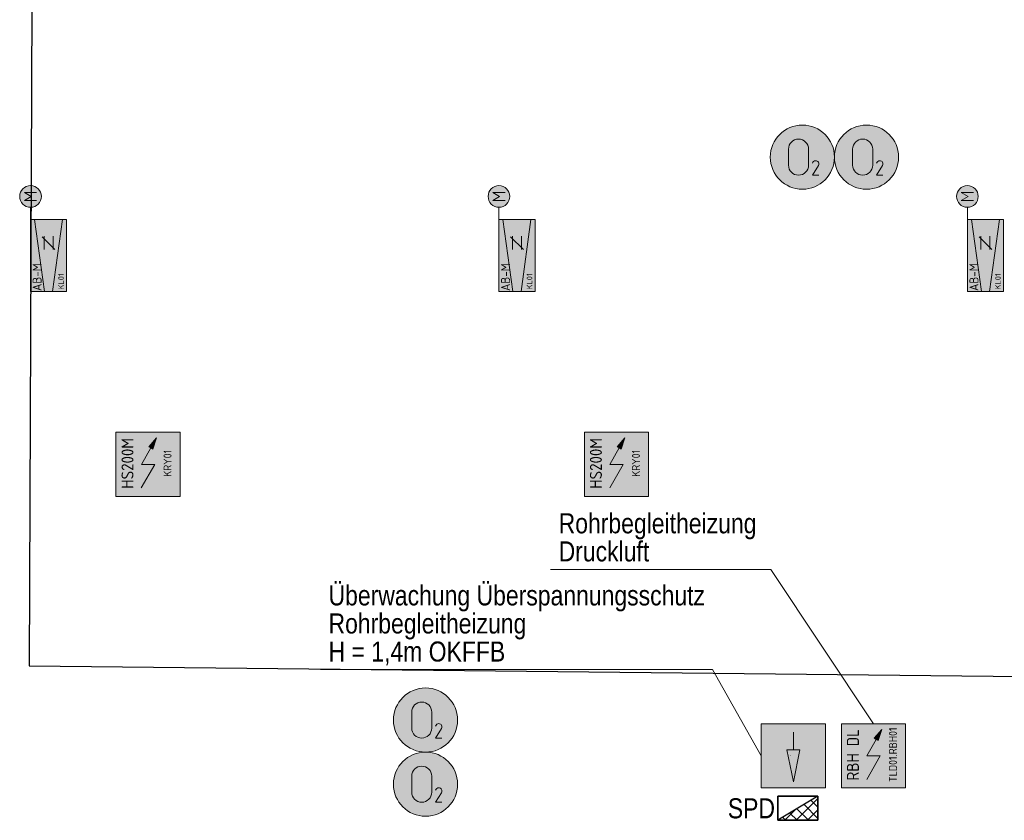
# Model space of a CAD drawing. Header units: metres. Extents: x -13.3 to 22.4, y -10.6 to 32.8.
# Tile 3 of 10: x -1.7 to 4.5, y 0.2 to 5.2. Entities that reach past the tile are written whole.
import ezdxf
from ezdxf.enums import TextEntityAlignment as Align

# ---------------------------------------------------------------- set-up
doc = ezdxf.new("R2010")
doc.units = ezdxf.units.M
doc.header["$MEASUREMENT"] = 0
doc.linetypes.add('DGN Style 5', pattern=[0.005450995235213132, 0.002336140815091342, -0.00311485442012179])
doc.layers.add('INTERN_Bemerkung', color=6, linetype='Continuous', lineweight=30, plot=False)
for name, color, linetype, lineweight in [('TRI_CONNPTS', 7, 'Continuous', 0), ('TRI_H3D', 7, 'Continuous', 0), ('ZWP_480_SCHALTSCHRAENKE_E0_GA_2D', 7, 'Continuous', 0), ('ZWP_480_SCHALTSCHRAENKE_E0_GA_3D', 7, 'Continuous', 0), ('ZWP_480_SCHALTSCHRAENKE_E0_GA_TEXT', 7, 'Continuous', 0), ('ZWP_480_SYM_E0', 5, 'Continuous', 13), ('ZWP_480_SYM_E0_2D', 7, 'Continuous', 0), ('ZWP_480_SYM_GREEN_2D', 7, 'Continuous', 0), ('ZWP_480_SYM_SCHWARZ', 7, 'Continuous', 13), ('ZWP_480_TEXT_1_50_TOP', 7, 'Continuous', 0), ('ZWP_EX_DIESELLEITUNG_NEA', 7, 'Continuous', 0)]:
    doc.layers.add(name, color=color, linetype=linetype, lineweight=lineweight)
doc.layers.get('TRI_CONNPTS').off()
doc.layers.get('TRI_H3D').off()
doc.styles.add('ZWP_1 200', font='ARIALN.TTF', dxfattribs={"height": 0.5})
doc.styles.add('ZWP_1 50', font='ARIALN.TTF', dxfattribs={"height": 0.125})

# ---------------------------------------------------------------- blocks, each defined once
blk = doc.blocks.new('ZWP_480_VVR_stetig_klein_1')
at = {"lineweight": 13}
h = blk.add_hatch(color=254, dxfattribs=at)
edge = h.paths.add_edge_path()
edge.add_arc((0.3689129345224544, 0.1124282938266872), 0.0675, 0, 360)
at = {"color": 5, "lineweight": 13}
for p, q in [((0.3437342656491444, 0.0743736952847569), (0.3437342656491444, 0.1503111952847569)), ((0.3437342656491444, 0.1503111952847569), (0.3690467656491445, 0.1081236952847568)), ((0.3690467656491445, 0.1081236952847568), (0.3943592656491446, 0.1503111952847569)), ((0.3943592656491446, 0.1503111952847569), (0.3943592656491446, 0.0743736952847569)), ((-0.2245245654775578, 0.0250840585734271), (0.2254754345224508, 0.08727252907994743)), ((0.3014129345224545, 0.1124282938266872), (0.2254754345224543, 0.1124282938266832)), ((0.0370379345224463, 0.02805329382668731), (0.1214129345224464, 0.02805329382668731)), ((0.03797702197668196, -0.03984646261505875), (0.1175265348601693, 0.03970305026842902)), ((-0.2245245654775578, -0.02522747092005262), (0.2254754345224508, -0.08741594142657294)), ((0.0370379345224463, -0.02819670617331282), (0.1214129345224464, -0.02819670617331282))]:
    blk.add_line(p, q, dxfattribs=at)
at = {"color": 5, "lineweight": 13, "flags": 128}
blk.add_lwpolyline([(-0.2245245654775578, 0.1124282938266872), (0.2254754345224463, 0.1124282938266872), (0.2254754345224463, -0.1125717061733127), (-0.2245245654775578, -0.1125717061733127)], close=True, dxfattribs=at)
at = {"color": 5, "lineweight": 13}
blk.add_circle((0.3689129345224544, 0.1124282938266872), 0.0675, dxfattribs=at)
at = {"color": 254, "lineweight": 13, "extrusion": (0, 0, -1)}
blk.add_solid([(0.2245245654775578, 0.1124282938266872), (-0.2254754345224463, 0.1124282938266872), (0.2245245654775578, -0.1125717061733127), (-0.2254754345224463, -0.1125717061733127)], dxfattribs=at)
at = {"color": 7, "char_height": 0.10125, "attachment_point": 4, "style": 'ZWP_1 200'}
for s, insert in [('\\Fisocp;\\Q0;\\H0.555556x;\\C7;AB-M', (-0.2205984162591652, 0.071443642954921)), ('\\Fisocp;\\Q0;\\H0.345679x;\\C7;KL01', (-0.2112118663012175, -0.07815393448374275))]:
    blk.add_mtext(s, dxfattribs=dict(at, insert=insert))
blk = doc.blocks.new('ZWP_480_VVR_stetig_klein')
at = {"layer": 'ZWP_480_SYM_E0', "color": 5, "lineweight": 13, "rotation": 90}
blk.add_blockref('ZWP_480_VVR_stetig_klein_1', (0, 0), dxfattribs=at)
blk = doc.blocks.new('ZWP_480_Autarke_Anlage_klein_1_1')
at = {"lineweight": 13, "extrusion": (0, 0, -1)}
blk.add_hatch(color=5, dxfattribs=at).paths.add_polyline_path([(-0.02941622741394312, -0.1045777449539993), (-0.05244524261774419, -0.03550102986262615), (-0.004560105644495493, -0.0903548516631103), (-0.01698816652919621, -0.09746629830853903)])
at = {"color": 5, "lineweight": 13}
for p, q in [((-0.04168252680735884, -0.2000000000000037), (0.0169881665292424, -0.09746629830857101)), ((-0.04242213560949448, -0.3469824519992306), (0.04168252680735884, -0.2000000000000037)), ((-0.04168252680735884, -0.2000000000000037), (0.04168252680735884, -0.2000000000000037))]:
    blk.add_line(p, q, dxfattribs=at)
at = {"color": 5, "lineweight": 13, "flags": 128}
for points in [[(-0.1999999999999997, -0.4000000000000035), (-0.1999999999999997, -3.552713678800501e-15), (0.2000000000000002, -3.552713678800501e-15), (0.2000000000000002, -0.4000000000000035)], [(0.004560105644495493, -0.0903548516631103), (0.05244524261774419, -0.03550102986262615), (0.02941622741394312, -0.1045777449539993), (0.01698816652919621, -0.09746629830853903)]]:
    blk.add_lwpolyline(points, close=True, dxfattribs=at)
at = {"color": 254, "lineweight": 13}
blk.add_solid([(-0.1999999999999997, -0.4000000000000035), (-0.1999999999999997, -3.552713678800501e-15), (0.2000000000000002, -0.4000000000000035), (0.2000000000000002, -3.552713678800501e-15)], dxfattribs=at)
at = {"attachment_point": 5, "rotation": 89.99999999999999, "style": 'ZWP_1 200'}
for s, insert, char_height in [('\\Fisocp;\\Q0;\\H0.5x;HS200M', (-0.128373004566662, -0.1943750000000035), 0.15), ('\\Fisocp;\\Q0;\\H0.277778x;KRY01', (0.1213845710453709, -0.1932500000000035), 0.18)]:
    blk.add_mtext(s, dxfattribs=dict(at, insert=insert, char_height=char_height))
blk = doc.blocks.new('ZWP_480_Autarke_Anlage_klein_2')
at = {"layer": 'ZWP_480_SYM_E0_2D', "color": 5, "lineweight": 13}
blk.add_blockref('ZWP_480_Autarke_Anlage_klein_1_1', (0, 0), dxfattribs=at)
blk = doc.blocks.new('ZWP_480_Autarke_Anlage_klein_1_4')
at = {"lineweight": 13, "extrusion": (0, 0, -1)}
blk.add_hatch(color=256, dxfattribs=at).paths.add_polyline_path([(-0.02941622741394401, -0.1045777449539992), (-0.05244524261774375, -0.03550102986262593), (-0.004560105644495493, -0.0903548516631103), (-0.01698816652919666, -0.09746629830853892)])
at = {"lineweight": 13}
for p, q in [((-0.04168252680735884, -0.2000000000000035), (0.01698816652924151, -0.09746629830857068)), ((-0.04242213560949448, -0.3469824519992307), (0.04168252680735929, -0.2000000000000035)), ((-0.04168252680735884, -0.2000000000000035), (0.04168252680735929, -0.2000000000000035))]:
    blk.add_line(p, q, dxfattribs=at)
at = {"lineweight": 13, "flags": 128}
for points in [[(-0.1999999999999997, -0.4000000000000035), (-0.1999999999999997, -3.552713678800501e-15), (0.2000000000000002, -3.552713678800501e-15), (0.2000000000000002, -0.4000000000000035)], [(0.004560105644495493, -0.0903548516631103), (0.05244524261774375, -0.03550102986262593), (0.02941622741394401, -0.1045777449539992), (0.01698816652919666, -0.09746629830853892)]]:
    blk.add_lwpolyline(points, close=True, dxfattribs=at)
at = {"color": 254, "lineweight": 13, "extrusion": (0, 0, -1)}
blk.add_solid([(0.1999999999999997, -0.4000000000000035), (0.1999999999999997, -3.552713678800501e-15), (-0.2000000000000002, -0.4000000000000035), (-0.2000000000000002, -3.552713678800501e-15)], dxfattribs=at)
at = {"attachment_point": 5, "rotation": 89.99999999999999, "style": 'ZWP_1 200'}
for s, insert, char_height in [('\\Fisocp;\\Q0;\\H0.277778x;TLD01.RBH01', (0.1213845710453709, -0.1932500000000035), 0.18), ('\\Fisocp;\\Q0;\\H0.5x;RBH DL', (-0.1283730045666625, -0.1943750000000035), 0.15)]:
    blk.add_mtext(s, dxfattribs=dict(at, insert=insert, char_height=char_height))
blk = doc.blocks.new('_T3D___26')
at = {"layer": 'ZWP_480_TEXT_1_50_TOP', "linetype": 'Continuous'}
for p, q in [((1.484050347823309, 1.530510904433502, -0.45), (2.857698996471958, 1.530510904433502, -0.45)), ((2.857698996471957, 1.530510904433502, -0.45), (3.497801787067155, 0.5683437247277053, -0.45))]:
    blk.add_line(p, q, dxfattribs=at)
at = {"layer": 'ZWP_480_TEXT_1_50_TOP', "linetype": 'Continuous', "style": 'ZWP_1 50'}
for s, p in [('Rohrbegleitheizung ', (1.534050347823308, 1.880510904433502, -0.45)), ('Druckluft ', (1.534050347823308, 1.705510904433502, -0.45))]:
    blk.add_text(s, height=0.125, dxfattribs=at).set_placement(p, align=Align.TOP_LEFT)
blk = doc.blocks.new('ZWP_480_Gehaeuse_Überspannungsableiter_1')
at = {"lineweight": 13, "extrusion": (0, 0, -1)}
blk.add_hatch(color=5, dxfattribs=at).paths.add_polyline_path([(-0.01984685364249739, -0.1626041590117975), (-0.05984416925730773, 0.03739584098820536), (-0.01984685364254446, 0.03739584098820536), (0.02015046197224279, 0.03739584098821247)])
at = {"color": 5, "lineweight": 13}
blk.add_line((0.01984685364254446, 0.1473316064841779), (0.01984685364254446, 0.03739584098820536), dxfattribs=at)
at = {"color": 5, "lineweight": 13, "flags": 128}
for points in [[(-0.1801531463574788, 0.1999999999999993), (0.2198468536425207, 0.1999999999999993), (0.2198468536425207, -0.2000000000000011), (-0.1801531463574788, -0.2000000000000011)], [(0.01984685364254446, 0.03739584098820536), (0.05984416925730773, 0.03739584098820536), (0.01984685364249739, -0.1626041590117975), (-0.02015046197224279, 0.03739584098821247)]]:
    blk.add_lwpolyline(points, close=True, dxfattribs=at)
at = {"color": 254, "lineweight": 13, "extrusion": (0, 0, -1)}
blk.add_solid([(0.1801531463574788, 0.1999999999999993), (-0.2198468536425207, 0.1999999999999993), (0.1801531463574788, -0.2000000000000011), (-0.2198468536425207, -0.2000000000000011)], dxfattribs=at)
blk = doc.blocks.new('ZWP_480_Gehaeuse_Überspannungsableiter')
at = {"layer": 'ZWP_EX_DIESELLEITUNG_NEA', "color": 52, "linetype": 'DGN Style 5', "lineweight": 0}
blk.add_line((-8.881784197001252e-16, 0.0009999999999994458), (-8.881784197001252e-16, 0.001300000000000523), dxfattribs=at)
at = {"layer": 'ZWP_EX_DIESELLEITUNG_NEA', "color": 212, "linetype": 'DGN Style 5', "lineweight": 0}
blk.add_line((-8.881784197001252e-16, 0, 0.0009999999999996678), (-8.881784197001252e-16, 0.0003999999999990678, 0.0009999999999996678), dxfattribs=at)
at = {"layer": 'ZWP_EX_DIESELLEITUNG_NEA', "color": 12, "linetype": 'DGN Style 5', "lineweight": 0}
blk.add_line((-8.881784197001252e-16, 0), (-8.881784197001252e-16, 0.0001999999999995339), dxfattribs=at)
at = {"layer": 'ZWP_EX_DIESELLEITUNG_NEA', "color": 92, "linetype": 'DGN Style 5', "lineweight": 0}
blk.add_line((0.0009999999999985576, 0), (0.0009999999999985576, 9.999999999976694e-05), dxfattribs=at)
at = {"layer": 'ZWP_EX_DIESELLEITUNG_NEA', "color": 32, "linetype": 'DGN Style 5', "lineweight": 0}
blk.add_line((0.219909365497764, 0), (0.219909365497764, 0.0004999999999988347), dxfattribs=at)
at = {"layer": 'ZWP_480_SYM_E0', "color": 5, "lineweight": 13}
blk.add_blockref('ZWP_480_Gehaeuse_Überspannungsableiter_1', (0, 0), dxfattribs=at)
blk = doc.blocks.new('_$VT$__5')
at = {"layer": 'ZWP_480_SCHALTSCHRAENKE_E0_GA_2D', "linetype": 'Continuous', "lineweight": 30}
for p, q in [((0.1137013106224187, 2.775557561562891e-17, 0.2000000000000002), (0.25, 0.1362986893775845, 0.2000000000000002)), ((0.2073637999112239, 0.1244182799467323, 0.2000000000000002), (0.25, 0.0817820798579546, 0.2000000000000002)), ((0.04299063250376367, 2.914335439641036e-15, 0.2000000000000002), (0.1074765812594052, 0.06448594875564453, 0.2000000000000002)), ((0.1189754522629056, 0.07138527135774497, 0.2000000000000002), (0.1903607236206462, 5.551115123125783e-17, 0.2000000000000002)), ((0.1631696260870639, 0.09790177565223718, 0.2000000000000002), (0.25, 0.01107140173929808, 0.2000000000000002)), ((0.1844119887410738, 2.969846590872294e-15, 0.2000000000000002), (0.25, 0.06558801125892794, 0.2000000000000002)), ((0.03058710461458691, 0.01835226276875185, 0.2000000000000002), (0.04893936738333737, 2.775557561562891e-17, 0.2000000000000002)), ((0.0747812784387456, 0.04486876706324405, 0.2000000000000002), (0.1196500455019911, 2.775557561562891e-17, 0.2000000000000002))]:
    blk.add_line(p, q, dxfattribs=at)
blk.add_3dface([(0, 1.471045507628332e-15, 0.2000000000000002), (0.25, 1.52655665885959e-15, 0.2000000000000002), (0.25, 0.1500000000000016, 0.2000000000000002)], dxfattribs=at)
at = {"layer": 'ZWP_480_SCHALTSCHRAENKE_E0_GA_3D', "linetype": 'Continuous', "lineweight": 30}
for points in [[(0, 0.1500000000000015), (0.25, 0.1500000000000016), (0.25, 0.1500000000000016, 0.2000000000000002), (0, 0.1500000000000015, 0.2000000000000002)], [(0, 1.471045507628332e-15), (0, 0.1500000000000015), (0, 0.1500000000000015, 0.2000000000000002), (0, 1.471045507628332e-15, 0.2000000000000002)], [(0, 1.471045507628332e-15), (0.25, 1.52655665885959e-15), (0.25, 0.1500000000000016), (0, 0.1500000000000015)], [(0.25, 1.52655665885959e-15), (0.25, 0.1500000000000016), (0.25, 0.1500000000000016, 0.2000000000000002), (0.25, 1.52655665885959e-15, 0.2000000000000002)], [(0, 1.471045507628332e-15), (0.25, 1.52655665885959e-15), (0.25, 1.52655665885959e-15, 0.2000000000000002), (0, 1.471045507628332e-15, 0.2000000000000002)]]:
    blk.add_3dface(points, dxfattribs=at)
at = {"layer": 'ZWP_480_SCHALTSCHRAENKE_E0_GA_TEXT', "lineweight": 0, "style": 'ZWP_1 50'}
blk.add_text('SPD', height=0.125, dxfattribs=at).set_placement((-0.3123660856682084, 0.1373446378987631, 0.1801000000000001), align=Align.TOP_LEFT)
blk = doc.blocks.new('*U144')
at = {"color": 96, "lineweight": 13}
for p, q in [((-0.06250700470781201, -0.0500142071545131), (-0.06250700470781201, 0.04998579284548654)), ((0.06249299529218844, 0.04998579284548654), (0.06249299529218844, -0.0500142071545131))]:
    blk.add_line(p, q, dxfattribs=at)
at = {"color": 96, "lineweight": 13, "extrusion": (0, 0, -1)}
for centre, start, end in [((7.004707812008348e-06, 0.04998579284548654), 0, 180), ((7.004707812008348e-06, -0.0500142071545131), 180, 0)]:
    blk.add_arc(centre, 0.0625, start, end, dxfattribs=at)
blk = doc.blocks.new('*U145')
at = {"color": 96, "linetype": 'Continuous', "lineweight": 13, "flags": 128}
blk.add_lwpolyline([(0.01697366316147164, 0.01448983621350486), (-0.02002633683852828, -0.0450101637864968), (0.01997366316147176, -0.0450101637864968)], dxfattribs=at)
at = {"color": 96, "linetype": 'Continuous', "lineweight": 13, "extrusion": (0, 0, -1)}
for centre, radius, start, end in [((0.0002204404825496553, 0.02441530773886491), 0.02057544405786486, 15.71968249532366, 90.54052221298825), ((-6.494925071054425e-05, 0.02505301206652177), 0.01993703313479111, 89.73765776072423, 211.9937578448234)]:
    blk.add_arc(centre, radius, start, end, dxfattribs=at)
blk = doc.blocks.new('ZWP_480_Fühler_Gase_O2_1')
at = {"lineweight": 13}
h = blk.add_hatch(color=254, dxfattribs=at)
edge = h.paths.add_edge_path()
edge.add_arc((-3.999931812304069e-05, 3.579284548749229e-05), 0.2000000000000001, 0, 360)
at = {"color": 96, "lineweight": 13}
blk.add_circle((-3.999931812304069e-05, 3.579284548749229e-05), 0.2000000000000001, dxfattribs=at)
blk.add_circle((-3.999931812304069e-05, 3.579284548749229e-05), 0.2000000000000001, dxfattribs=at)
blk.add_blockref('*U144', (-0.02405000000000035, 4.999999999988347e-05), dxfattribs=at)
at = {"color": 96, "linetype": 'Continuous', "lineweight": 13}
blk.add_blockref('*U145', (0.08250000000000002, -0.06714999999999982), dxfattribs=at)
at = {"insert": (0.005585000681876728, -0.1427569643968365), "char_height": 0.15, "attachment_point": 5, "style": 'ZWP_1 200'}
blk.add_mtext('\\Fisocp;\\Q0;\\H0.5x; ', dxfattribs=at)
blk = doc.blocks.new('ZWP_480_Fühler_Gase_O2')
at = {"layer": 'ZWP_480_SYM_GREEN_2D', "color": 96, "lineweight": 13}
blk.add_blockref('ZWP_480_Fühler_Gase_O2_1', (0, 0), dxfattribs=at)
blk = doc.blocks.new('_T3D___53')
at = {"layer": 'ZWP_480_TEXT_1_50_TOP', "linetype": 'Continuous'}
for p, q in [((0.2166509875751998, 1.098512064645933, -1.256002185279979), (2.66192125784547, 1.098512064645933, -1.256002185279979)), ((2.66192125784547, 1.098512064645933, -1.256002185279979), (2.965785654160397, 0.5606801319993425, -1.256002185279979))]:
    blk.add_line(p, q, dxfattribs=at)
at = {"layer": 'ZWP_480_TEXT_1_50_TOP', "linetype": 'Continuous', "style": 'ZWP_1 50'}
for s, p in [('Überwachung Überspannungsschutz', (0.2666509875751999, 1.623512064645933, -1.256002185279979)), ('Rohrbegleitheizung', (0.2666509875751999, 1.448512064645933, -1.256002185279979)), ('H = 1,4m OKFFB', (0.2666509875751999, 1.273512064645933, -1.256002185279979))]:
    blk.add_text(s, height=0.125, dxfattribs=at).set_placement(p, align=Align.TOP_LEFT)

msp = doc.modelspace()

# ---------------------------------------------------------------- linework, layer by layer
at = {"layer": 'INTERN_Bemerkung', "extrusion": (1.776098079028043e-06, 4.295588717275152e-06, 0.9999999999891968), "elevation": -0.4998599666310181, "flags": 128}
msp.add_lwpolyline([(8.680200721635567, 17.11500215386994), (11.10000089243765, 17.05000214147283), (9.68020072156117, 17.3816688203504), (9.727040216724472, 9.671574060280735), (1.747861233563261, 9.702152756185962), (1.730790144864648, 5.247637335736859), (-1.581672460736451, 5.260331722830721), (-1.597470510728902, 1.138001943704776), (9.648596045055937, 1.016844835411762), (9.50717468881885, 0.6754234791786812), (10.18003851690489, 2.299860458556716)], dxfattribs=at)

# ---------------------------------------------------------------- block references
at = {"layer": 'TRI_CONNPTS'}
for name, p in [('ZWP_480_Fühler_Gase_O2', (3.224750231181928, 4.310211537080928, -3.191728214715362)), ('ZWP_480_Fühler_Gase_O2', (3.624750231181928, 4.310211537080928, -3.191728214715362)), ('ZWP_480_VVR_stetig_klein', (-1.476859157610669, 3.696359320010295, -0.5)), ('ZWP_480_VVR_stetig_klein', (1.44464084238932, 3.696359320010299, -0.5)), ('ZWP_480_VVR_stetig_klein', (4.366140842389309, 3.6963593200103, -0.5)), ('ZWP_480_Autarke_Anlage_klein_2', (-0.8561690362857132, 2.594571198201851, -3.4)), ('ZWP_480_Autarke_Anlage_klein_2', (2.06533096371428, 2.594571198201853, -3.4)), ('ZWP_480_Fühler_Gase_O2', (0.8744452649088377, 0.7999789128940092, -3.191728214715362)), ('ZWP_480_Fühler_Gase_O2', (0.8744452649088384, 0.399978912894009, -3.191728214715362)), ('_$VT$__5', (3.071989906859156, 0.175003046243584, -1.689759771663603))]:
    msp.add_blockref(name, p, dxfattribs=at)
at = {"layer": 'TRI_H3D', "color": 7, "linetype": 'Continuous', "lineweight": 0}
for name, p in [('_T3D___26', (0.1704500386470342, 0.2089456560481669, -0.05)), ('_T3D___53', (0.002693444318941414, 0.01639911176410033, -0.01268689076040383))]:
    msp.add_blockref(name, p, dxfattribs=at)
at = {"layer": 'ZWP_480_SYM_SCHWARZ', "lineweight": 13}
msp.add_blockref('ZWP_480_Autarke_Anlage_klein_1_4', (3.668251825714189, 0.7772893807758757, -0.5), dxfattribs=at)
at = {"layer": 'ZWP_EX_DIESELLEITUNG_NEA', "color": 12, "linetype": 'DGN Style 5', "lineweight": 0}
msp.add_blockref('ZWP_480_Gehaeuse_Überspannungsableiter', (3.148632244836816, 0.5770792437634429, -1.273689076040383), dxfattribs=at)

doc.saveas('drawing.dxf')
